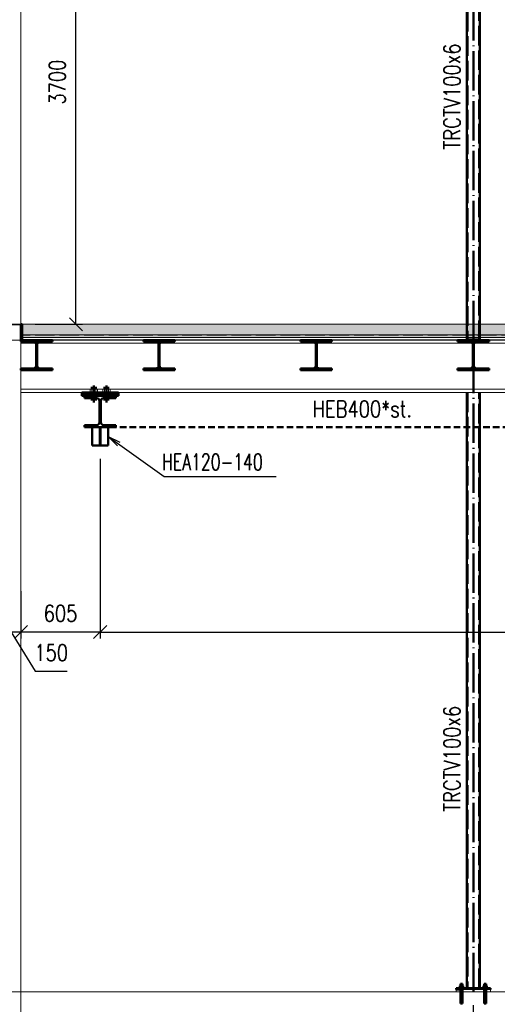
# Paper-space layout 'Layout1' of a CAD drawing. Extents: x -2 to 1380, y -36 to 422.
# Tile 5 of 58: x 138 to 211, y 75 to 226. Entities that reach past the tile are written whole.
import ezdxf

# ---------------------------------------------------------------- set-up
doc = ezdxf.new("R2010")
doc.units = 0
for name, pattern in [('ACAD_ISO02W100', [15, 12, -3]), ('ACAD_ISO04W100', [30.5, 24, -3, 0.5, -3]), ('HP_01_CAR_C', [6, 4, -2])]:
    doc.linetypes.add(name, pattern=pattern)
doc.layers.get('0').update_dxf_attribs({"linetype": 'CONTINUOUS'})
doc.layers.get('DEFPOINTS').update_dxf_attribs({"color": 132, "linetype": 'CONTINUOUS'})
for name, color, linetype, lineweight in [('SS_1.ET-HALA_TaO-PODLAHA', 9, 'CONTINUOUS', 13), ('SS_1.ET-HALA_TaO-PRISTAVBA-PODLAH.NOSNIKY', 9, 'CONTINUOUS', 13), ('SS_1.ET-HALA_TaO-SLOUP', 9, 'CONTINUOUS', 13), ('SS_2.ET-HALA_TaO-LAVKA_+5.100m-PLECH', 90, 'CONTINUOUS', 13), ('SS_2.ET-HALA_TaO-PODLITI', 9, 'CONTINUOUS', 13), ('SS_2.ET-HALA_TaO-PRISTAVBA-JD', 40, 'CONTINUOUS', 50), ('SS_2.ET-HALA_TaO-PRISTAVBA-PODLAH.NOSNIKY', 172, 'CONTINUOUS', 50), ('SS_2.ET-HALA_TaO-PRISTAVBA-PODLAHA', 9, 'CONTINUOUS', 5), ('SS_2.ET-HALA_TaO-PRISTAVBA-PODLAHA_LEM', 140, 'CONTINUOUS', 50), ('SS_2.ET-HALA_TaO-PRISTAVBA-TRAPEZ.PLECH', 153, 'CONTINUOUS', 18), ('SS_2.ET-HALA_TaO-PRISTAVBA-VNITRNI_KCE', 190, 'CONTINUOUS', 50), ('SS_KOTY', 3, 'CONTINUOUS', 25), ('SS_POPIS_PROFILU', 13, 'CONTINUOUS', 25), ('SS_SRAFY', 8, 'CONTINUOUS', 18), ('SS_STAV.OK-POPIS_PROFILU', 9, 'CONTINUOUS', 13)]:
    doc.layers.add(name, color=color, linetype=linetype, lineweight=lineweight)
doc.styles.add('ROMANS', font='romans.shx', dxfattribs={"width": 0.8})
doc.styles.add('romans.shx', font='romans.shx', dxfattribs={"height": 5})
doc.dimstyles.new('A-1_(2.5)_50AS', dxfattribs={"dimtxt": 2.5, "dimasz": 2, "dimexe": 1, "dimexo": 2, "dimgap": 0, "dimtad": 0, "dimdec": 1, "dimlfac": 50, "dimrnd": 1, "dimtxsty": 'ROMANS', "dimblk1": 'OBLIQUE', "dimblk2": 'OBLIQUE', "dimsah": 1, "dimcen": 2, "dimclrd": 256, "dimclre": 256, "dimclrt": 256, "dimadec": 1, "dimazin": 2, "dimtfac": 0.714286, "dimtdec": 1, "dimtmove": 0, "dimatfit": 3, "dimldrblk": 'OPEN', "dimfxl": 1, "dimtvp": 1.142857, "dimtfill": 1, "dimtolj": 1, "dimlwd": -1, "dimlwe": -1, "dimarcsym": 0})
pattern_1 = [(45, (58.5337, 77.1346), (-0.8980256, 0.8980256), []), (45, (59.4318, 77.1346), (-0.8980256, 0.8980256), [1.5875, -0.3175, 0, -0.3175])]
pattern_2 = [(45, (58.533744, 77.13464), (-0.04490128, 0.04490128), [])]

# ---------------------------------------------------------------- blocks, each defined once
blk = doc.blocks.new('_Oblique')
at = {"color": 0, "linetype": 'ByBlock', "lineweight": -2}
blk.add_line((-0.5, -0.5), (0.5, 0.5), dxfattribs=at)
blk = doc.blocks.new('*D12')
at = {"layer": 'DEFPOINTS', "color": 0, "transparency": 16777216}
for p in [(207.63, 77.13, -219365.2), (135.53, 57.13, -219367.2), (135.53, 36.36)]:
    blk.add_point(p, dxfattribs=at)
at = {"layer": 'SS_KOTY', "transparency": 16777216}
for p, q in [((207.63, 75.13), (207.63, 35.36)), ((135.53, 55.13), (135.53, 35.36)), ((207.63, 36.36), (135.53, 36.36))]:
    blk.add_line(p, q, dxfattribs=at)
at = {"layer": 'SS_KOTY', "transparency": 16777216, "xscale": 2, "yscale": 2, "zscale": 2, "rotation": 180}
blk.add_blockref('_Oblique', (135.53, 36.36), dxfattribs=at)
at = {"layer": 'SS_KOTY', "transparency": 16777216, "xscale": 2, "yscale": 2, "zscale": 2}
blk.add_blockref('_Oblique', (207.63, 36.36), dxfattribs=at)
at = {"layer": 'SS_KOTY', "transparency": 16777216, "insert": (171.58, 39.22), "char_height": 2.5, "attachment_point": 5, "style": 'ROMANS', "bg_fill": 3, "box_fill_scale": 1.1, "bg_fill_color": 256, "bg_fill_true_color": 13158600, "bg_fill_transparency": 0}
blk.add_mtext('\\A1;3605', dxfattribs=at)
blk = doc.blocks.new('_OPEN')
at = {"color": 0, "linetype": 'ByBlock'}
for p, q in [((-1, 0.167), (0, 0)), ((0, 0), (-1, -0.167)), ((0, 0), (-1, 0))]:
    blk.add_line(p, q, dxfattribs=at)
blk = doc.blocks.new('*D13')
at = {"layer": 'DEFPOINTS', "color": 0, "transparency": 16777216}
for p in [(127.53, 77.13), (279.63, 57.13, -219367.2), (127.53, 24.36)]:
    blk.add_point(p, dxfattribs=at)
at = {"layer": 'SS_KOTY', "transparency": 16777216}
for p, q in [((127.53, 75.13), (127.53, 23.36)), ((279.63, 55.13), (279.63, 23.36)), ((279.63, 24.36), (127.53, 24.36))]:
    blk.add_line(p, q, dxfattribs=at)
at = {"layer": 'SS_KOTY', "transparency": 16777216, "xscale": 2, "yscale": 2, "zscale": 2, "rotation": 180}
blk.add_blockref('_Oblique', (127.53, 24.36), dxfattribs=at)
at = {"layer": 'SS_KOTY', "transparency": 16777216, "xscale": 2, "yscale": 2, "zscale": 2}
blk.add_blockref('_Oblique', (279.63, 24.36), dxfattribs=at)
at = {"layer": 'SS_KOTY', "transparency": 16777216, "insert": (203.58, 27.22), "char_height": 2.5, "attachment_point": 5, "style": 'ROMANS', "bg_fill": 3, "box_fill_scale": 1.1, "bg_fill_color": 256, "bg_fill_true_color": 13158600, "bg_fill_transparency": 0}
blk.add_mtext('\\A1;7605', dxfattribs=at)
blk = doc.blocks.new('*D14')
at = {"layer": 'DEFPOINTS', "color": 0, "transparency": 16777216}
for p in [(207.63, 77.13, -219365.2), (279.63, 57.13, -219367.2), (279.63, 36.36)]:
    blk.add_point(p, dxfattribs=at)
at = {"layer": 'SS_KOTY', "transparency": 16777216}
for p, q in [((207.63, 75.13), (207.63, 35.36)), ((279.63, 55.13), (279.63, 35.36)), ((207.63, 36.36), (279.63, 36.36))]:
    blk.add_line(p, q, dxfattribs=at)
at = {"layer": 'SS_KOTY', "transparency": 16777216, "xscale": 2, "yscale": 2, "zscale": 2, "rotation": 180}
blk.add_blockref('_Oblique', (207.63, 36.36), dxfattribs=at)
at = {"layer": 'SS_KOTY', "transparency": 16777216, "xscale": 2, "yscale": 2, "zscale": 2}
blk.add_blockref('_Oblique', (279.63, 36.36), dxfattribs=at)
at = {"layer": 'SS_KOTY', "transparency": 16777216, "insert": (243.63, 39.22), "char_height": 2.5, "attachment_point": 5, "style": 'ROMANS', "bg_fill": 3, "box_fill_scale": 1.1, "bg_fill_color": 256, "bg_fill_true_color": 13158600, "bg_fill_transparency": 0}
blk.add_mtext('\\A1;3600', dxfattribs=at)
blk = doc.blocks.new('*D30')
at = {"layer": 'DEFPOINTS', "color": 0, "transparency": 16777216}
for p in [(150.63, 160.59, -219366), (264.63, 160.59, -219366), (264.63, 132.12)]:
    blk.add_point(p, dxfattribs=at)
at = {"layer": 'SS_KOTY', "transparency": 16777216}
for p, q in [((150.63, 158.59), (150.63, 131.12)), ((264.63, 158.59), (264.63, 131.12)), ((150.63, 132.12), (264.63, 132.12))]:
    blk.add_line(p, q, dxfattribs=at)
at = {"layer": 'SS_KOTY', "transparency": 16777216, "xscale": 2, "yscale": 2, "zscale": 2, "rotation": 180}
blk.add_blockref('_Oblique', (150.63, 132.12), dxfattribs=at)
at = {"layer": 'SS_KOTY', "transparency": 16777216, "xscale": 2, "yscale": 2, "zscale": 2}
blk.add_blockref('_Oblique', (264.63, 132.12), dxfattribs=at)
at = {"layer": 'SS_KOTY', "transparency": 16777216, "insert": (216.94, 134.97), "char_height": 2.5, "attachment_point": 5, "style": 'ROMANS', "bg_fill": 3, "box_fill_scale": 1.1, "bg_fill_color": 256, "bg_fill_true_color": 13158600, "bg_fill_transparency": 0}
blk.add_mtext('\\A1;5700', dxfattribs=at)
blk = doc.blocks.new('*D33')
at = {"layer": 'DEFPOINTS', "color": 0, "transparency": 16777216}
for p in [(150.63, 160.59, -219366), (138.53, 140.34, -219364.2), (138.53, 132.12)]:
    blk.add_point(p, dxfattribs=at)
at = {"layer": 'SS_KOTY', "transparency": 16777216}
for p, q in [((150.63, 158.59), (150.63, 131.12)), ((138.53, 138.34), (138.53, 131.12)), ((150.63, 132.12), (138.53, 132.12))]:
    blk.add_line(p, q, dxfattribs=at)
at = {"layer": 'SS_KOTY', "transparency": 16777216, "xscale": 2, "yscale": 2, "zscale": 2, "rotation": 180}
blk.add_blockref('_Oblique', (138.53, 132.12), dxfattribs=at)
at = {"layer": 'SS_KOTY', "transparency": 16777216, "xscale": 2, "yscale": 2, "zscale": 2}
blk.add_blockref('_Oblique', (150.63, 132.12), dxfattribs=at)
at = {"layer": 'SS_KOTY', "transparency": 16777216, "insert": (144.58, 134.97), "char_height": 2.5, "attachment_point": 5, "style": 'ROMANS', "bg_fill": 3, "box_fill_scale": 1.1, "bg_fill_color": 256, "bg_fill_true_color": 13158600, "bg_fill_transparency": 0}
blk.add_mtext('\\A1;605', dxfattribs=at)
blk = doc.blocks.new('*D34')
at = {"layer": 'DEFPOINTS', "color": 0, "transparency": 16777216}
for p in [(135.53, 143.03, -219367.2), (138.53, 140.34, -219364.2), (135.53, 132.12)]:
    blk.add_point(p, dxfattribs=at)
at = {"layer": 'SS_KOTY', "transparency": 16777216}
for p, q in [((135.53, 141.03), (135.53, 131.12)), ((138.53, 138.34), (138.53, 131.12)), ((138.53, 132.12), (135.53, 132.12)), ((137.03, 132.12), (140.72, 126.12)), ((140.72, 126.12), (145.57, 126.12))]:
    blk.add_line(p, q, dxfattribs=at)
at = {"layer": 'SS_KOTY', "transparency": 16777216, "xscale": 2, "yscale": 2, "zscale": 2, "rotation": 180}
blk.add_blockref('_Oblique', (135.53, 132.12), dxfattribs=at)
at = {"layer": 'SS_KOTY', "transparency": 16777216, "xscale": 2, "yscale": 2, "zscale": 2}
blk.add_blockref('_Oblique', (138.53, 132.12), dxfattribs=at)
at = {"layer": 'SS_KOTY', "transparency": 16777216, "insert": (143.15, 128.97), "char_height": 2.5, "attachment_point": 5, "style": 'ROMANS', "bg_fill": 3, "box_fill_scale": 1.1, "bg_fill_color": 256, "bg_fill_true_color": 13158600, "bg_fill_transparency": 0}
blk.add_mtext('\\A1;150', dxfattribs=at)
blk = doc.blocks.new('*D47')
at = {"layer": 'DEFPOINTS', "color": 0, "transparency": 16777216}
for p in [(138.53, 253.13, -219364.2), (146.94, 253.13), (138.73, 179.13, -219343.2)]:
    blk.add_point(p, dxfattribs=at)
at = {"layer": 'SS_KOTY', "transparency": 16777216}
for p, q in [((140.53, 253.13), (147.94, 253.13)), ((146.94, 179.13), (146.94, 253.13)), ((140.73, 179.13), (147.94, 179.13))]:
    blk.add_line(p, q, dxfattribs=at)
at = {"layer": 'SS_KOTY', "transparency": 16777216, "xscale": 2, "yscale": 2, "zscale": 2}
for p, rotation in [((146.94, 253.13), 90), ((146.94, 179.13), 270)]:
    blk.add_blockref('_Oblique', p, dxfattribs=dict(at, rotation=rotation))
at = {"layer": 'SS_KOTY', "transparency": 16777216, "insert": (144.08, 216.13), "char_height": 2.5, "attachment_point": 5, "rotation": 90, "style": 'ROMANS', "bg_fill": 3, "box_fill_scale": 1.1, "bg_fill_color": 256, "bg_fill_true_color": 13158600, "bg_fill_transparency": 0}
blk.add_mtext('\\A1;3700', dxfattribs=at)

psp = doc.layouts.get("Layout1")

# ---------------------------------------------------------------- hatches: boundary and pattern name
at = {"layer": 'SS_SRAFY'}
h = psp.add_hatch(dxfattribs=at)
h.set_pattern_fill('ANSI31', color=5, scale=0.02, style=0)
h.set_pattern_definition(pattern_2)
h.paths.add_polyline_path([(141.4287, 176.4946), (143.3337, 176.4946), (143.3337, 176.7346), (138.5337, 176.7346), (138.5337, 176.4946), (140.4387, 176.4946, -0.41421356), (140.8587, 176.0746), (140.8587, 172.7946, -0.41421356), (140.4387, 172.3746), (138.5337, 172.3746), (138.5337, 172.1346), (143.3337, 172.1346), (143.3337, 172.3746), (141.4287, 172.3746, -0.41421356), (141.0087, 172.7946), (141.0087, 176.0746, -0.41421356)], flags=0)
h = psp.add_hatch(dxfattribs=at)
h.set_pattern_fill('ANSI31', color=5, scale=0.02, style=0)
h.set_pattern_definition(pattern_2)
h.paths.add_polyline_path([(160.1287, 176.4946), (162.0337, 176.4946), (162.0337, 176.7346), (157.2337, 176.7346), (157.2337, 176.4946), (159.1387, 176.4946, -0.41421356), (159.5587, 176.0746), (159.5587, 172.7946, -0.41421356), (159.1387, 172.3746), (157.2337, 172.3746), (157.2337, 172.1346), (162.0337, 172.1346), (162.0337, 172.3746), (160.1287, 172.3746, -0.41421356), (159.7087, 172.7946), (159.7087, 176.0746, -0.41421356)], flags=0)
h = psp.add_hatch(dxfattribs=at)
h.set_pattern_fill('ANSI31', color=5, scale=0.02, style=0)
h.set_pattern_definition(pattern_2)
h.paths.add_polyline_path([(184.1287, 176.4946), (186.0337, 176.4946), (186.0337, 176.7346), (181.2337, 176.7346), (181.2337, 176.4946), (183.1387, 176.4946, -0.41421356), (183.5587, 176.0746), (183.5587, 172.7946, -0.41421356), (183.1387, 172.3746), (181.2337, 172.3746), (181.2337, 172.1346), (186.0337, 172.1346), (186.0337, 172.3746), (184.1287, 172.3746, -0.41421356), (183.7087, 172.7946), (183.7087, 176.0746, -0.41421356)], flags=0)
h = psp.add_hatch(dxfattribs=at)
h.set_pattern_fill('ANSI31', color=5, scale=0.02, style=0)
h.set_pattern_definition(pattern_2)
h.paths.add_polyline_path([(208.1287, 176.4946), (210.0337, 176.4946), (210.0337, 176.7346), (205.2337, 176.7346), (205.2337, 176.4946), (207.1387, 176.4946, -0.41421356), (207.5587, 176.0746), (207.5587, 172.7946, -0.41421356), (207.1387, 172.3746), (205.2337, 172.3746), (205.2337, 172.1346), (210.0337, 172.1346), (210.0337, 172.3746), (208.1287, 172.3746, -0.41421356), (207.7087, 172.7946), (207.7087, 176.0746, -0.41421356)], flags=0)

# ---------------------------------------------------------------- linework, layer by layer
at = {"layer": 'SS_1.ET-HALA_TaO-PRISTAVBA-PODLAH.NOSNIKY', "color": 9, "linetype": 'ACAD_ISO04W100', "ltscale": 0.25}
psp.add_line((135.5337, 176.7346), (279.6337, 176.7346), dxfattribs=at)
at = {"layer": 'SS_1.ET-HALA_TaO-PRISTAVBA-PODLAH.NOSNIKY', "color": 5, "linetype": 'Continuous', "ltscale": 0.25}
for p, q in [((138.5338, 176.2546), (140.7842, 176.2546)), ((141.0833, 176.2546), (159.4842, 176.2546)), ((159.7833, 176.2546), (183.4842, 176.2546)), ((183.7833, 176.2546), (207.4842, 176.2546)), ((207.7833, 176.2546), (231.4842, 176.2546)), ((276.6337, 169.2146), (138.5338, 169.2146)), ((276.6337, 168.7346), (138.5338, 168.7346))]:
    psp.add_line(p, q, dxfattribs=at)
at = {"layer": 'SS_1.ET-HALA_TaO-PRISTAVBA-PODLAH.NOSNIKY', "color": 9, "linetype": 'ACAD_ISO02W100', "ltscale": 0.25}
for p, q in [((140.7842, 176.2546), (141.0833, 176.2546)), ((159.4842, 176.2546), (159.7833, 176.2546)), ((183.4842, 176.2546), (183.7833, 176.2546)), ((207.4842, 176.2546), (207.7833, 176.2546))]:
    psp.add_line(p, q, dxfattribs=at)
at = {"layer": 'SS_1.ET-HALA_TaO-PRISTAVBA-PODLAH.NOSNIKY', "color": 3, "linetype": 'ACAD_ISO02W100', "ltscale": 0.25}
for p, q in [((149.1137, 169.2146), (149.1137, 168.7346)), ((149.3737, 168.7346), (149.3737, 169.2146)), ((149.9737, 169.2146), (149.9737, 168.7346)), ((150.2338, 168.7346), (150.2338, 169.2146)), ((151.0337, 169.2146), (151.0337, 168.7346)), ((151.2937, 168.7346), (151.2937, 169.2146)), ((151.8937, 169.2146), (151.8937, 168.7346)), ((152.1538, 168.7346), (152.1538, 169.2146))]:
    psp.add_line(p, q, dxfattribs=at)
at = {"layer": 'SS_1.ET-HALA_TaO-SLOUP', "color": 5, "linetype": 'Continuous', "ltscale": 0.25}
psp.add_line((138.5337, 172.3746), (138.5337, 176.4946), dxfattribs=at)
at = {"layer": 'SS_2.ET-HALA_TaO-PRISTAVBA-JD', "color": 1, "linetype": 'Continuous', "ltscale": 0.25}
for p, q in [((147.8337, 168.7346), (147.8337, 168.6946)), ((149.6737, 168.6946), (147.8337, 168.6946)), ((147.8337, 168.6946), (147.8337, 168.5946)), ((149.6737, 168.5946), (147.8337, 168.5946)), ((147.8337, 168.5946), (147.8337, 168.3946)), ((151.5937, 168.6946), (149.6737, 168.6946)), ((151.5937, 168.5946), (149.6737, 168.5946)), ((153.4337, 168.6946), (151.5937, 168.6946)), ((153.4337, 168.5946), (151.5937, 168.5946)), ((153.4337, 168.6946), (153.4337, 168.7346)), ((153.4337, 168.5946), (153.4337, 168.6946)), ((153.4337, 168.3946), (153.4337, 168.5946)), ((149.6737, 168.3946), (147.8337, 168.3946)), ((147.8337, 168.3946), (147.8337, 168.1946)), ((153.4337, 168.1946), (147.8337, 168.1946)), ((148.2337, 168.1946), (148.2337, 167.8546)), ((150.1137, 167.8546), (148.2337, 167.8546)), ((151.5937, 168.3946), (149.6737, 168.3946)), ((150.5337, 167.4346), (150.5337, 164.1546)), ((150.7337, 164.1546), (150.7337, 167.4346)), ((153.0337, 167.8546), (151.1537, 167.8546)), ((153.4337, 168.3946), (151.5937, 168.3946)), ((153.0337, 167.8546), (153.0337, 168.1946)), ((153.4337, 168.1946), (153.4337, 168.3946)), ((150.1137, 163.7346), (148.2337, 163.7346)), ((148.2337, 163.7346), (148.2337, 163.3946)), ((148.2337, 163.3946), (153.0337, 163.3946)), ((153.0337, 163.7346), (151.1537, 163.7346)), ((153.0337, 163.3946), (153.0337, 163.7346))]:
    psp.add_line(p, q, dxfattribs=at)
at = {"layer": 'SS_2.ET-HALA_TaO-PRISTAVBA-JD', "color": 7, "linetype": 'ACAD_ISO04W100', "ltscale": 0.25}
for p, q in [((150.1137, 169.4146), (149.2337, 169.4146)), ((150.1137, 169.4146), (149.2337, 169.4146)), ((149.6737, 169.7946), (149.6737, 167.1946)), ((149.6737, 169.7946), (149.6737, 167.1946)), ((152.0337, 169.4146), (151.1537, 169.4146)), ((152.0337, 169.4146), (151.1537, 169.4146)), ((151.5937, 169.7946), (151.5937, 167.1946)), ((151.5937, 169.7946), (151.5937, 167.1946)), ((150.1137, 167.6546), (149.2337, 167.6546)), ((150.1137, 167.6546), (149.2337, 167.6546)), ((152.0337, 167.6546), (151.1537, 167.6546)), ((152.0337, 167.6546), (151.1537, 167.6546))]:
    psp.add_line(p, q, dxfattribs=at)
at = {"layer": 'SS_2.ET-HALA_TaO-PRISTAVBA-JD', "color": 3, "linetype": 'ACAD_ISO02W100', "ltscale": 0.25}
for p, q in [((149.4137, 168.7346), (149.4137, 168.6946)), ((149.4137, 168.6946), (149.4137, 168.5946)), ((149.4137, 168.5946), (149.4137, 168.3946)), ((149.9338, 168.6946), (149.9338, 168.7346)), ((149.9338, 168.5946), (149.9338, 168.6946)), ((149.9338, 168.3946), (149.9338, 168.5946)), ((151.3337, 168.7346), (151.3337, 168.6946)), ((151.3337, 168.6946), (151.3337, 168.5946)), ((151.3337, 168.5946), (151.3337, 168.3946)), ((151.8538, 168.6946), (151.8538, 168.7346)), ((151.8538, 168.5946), (151.8538, 168.6946)), ((151.8538, 168.3946), (151.8538, 168.5946)), ((149.4137, 168.3946), (149.4137, 168.1946)), ((149.4137, 168.1946), (149.4137, 167.8546)), ((149.9338, 168.1946), (149.9338, 168.3946)), ((149.9338, 167.8546), (149.9338, 168.1946)), ((151.3337, 168.3946), (151.3337, 168.1946)), ((151.3337, 168.1946), (151.3337, 167.8546)), ((151.8538, 168.1946), (151.8538, 168.3946)), ((151.8538, 167.8546), (151.8538, 168.1946))]:
    psp.add_line(p, q, dxfattribs=at)
at = {"layer": 'SS_2.ET-HALA_TaO-PRISTAVBA-JD', "color": 9, "linetype": 'HP_01_CAR_C', "ltscale": 0.25}
psp.add_line((150.6337, 163.3946, -219364.6), (264.6337, 163.3946, -219364.6), dxfattribs=at)
at = {"layer": 'SS_2.ET-HALA_TaO-PRISTAVBA-JD', "color": 1, "linetype": 'Continuous', "ltscale": 0.25, "extrusion": (-1.14811e-12, -2.77173e-12, -1)}
psp.add_arc((-150.1137, 167.4346), 0.42, 90, 180, dxfattribs=at)
at = {"layer": 'SS_2.ET-HALA_TaO-PRISTAVBA-JD', "color": 1, "linetype": 'Continuous', "ltscale": 0.25, "extrusion": (2.77179e-12, -1.14805e-12, -1)}
psp.add_arc((-151.1537, 167.4346), 0.42, 0, 90, dxfattribs=at)
at = {"layer": 'SS_2.ET-HALA_TaO-PRISTAVBA-JD', "color": 1, "linetype": 'Continuous', "ltscale": 0.25, "extrusion": (-3.7494e-33, 6.12323e-17, -1)}
for centre, start, end in [((-150.1137, 164.1546), 180, 270), ((-151.1537, 164.1546), 270, 0)]:
    psp.add_arc(centre, 0.42, start, end, dxfattribs=at)
at = {"layer": 'SS_2.ET-HALA_TaO-PRISTAVBA-PODLAH.NOSNIKY', "color": 1, "linetype": 'Continuous', "ltscale": 0.25}
for p, q in [((138.5337, 176.7346), (143.3337, 176.7346)), ((138.5337, 176.4946), (138.5337, 176.7346)), ((138.5337, 176.4946), (140.4387, 176.4946)), ((140.8587, 176.0746), (140.8587, 172.7946)), ((141.0087, 172.7946), (141.0087, 176.0746)), ((141.4287, 176.4946), (143.3337, 176.4946)), ((143.3337, 176.4946), (143.3337, 176.7346)), ((157.2337, 176.7346), (162.0337, 176.7346)), ((157.2337, 176.7346), (157.2337, 176.4946)), ((157.2337, 176.4946), (159.1387, 176.4946)), ((159.5587, 176.0746), (159.5587, 172.7946)), ((159.7087, 172.7946), (159.7087, 176.0746)), ((160.1287, 176.4946), (162.0337, 176.4946)), ((162.0337, 176.4946), (162.0337, 176.7346)), ((181.2337, 176.7346), (186.0337, 176.7346)), ((181.2337, 176.7346), (181.2337, 176.4946)), ((181.2337, 176.4946), (183.1387, 176.4946)), ((183.5587, 176.0746), (183.5587, 172.7946)), ((183.7087, 172.7946), (183.7087, 176.0746)), ((184.1287, 176.4946), (186.0337, 176.4946)), ((186.0337, 176.4946), (186.0337, 176.7346)), ((205.2337, 176.7346), (210.0337, 176.7346)), ((205.2337, 176.7346), (205.2337, 176.4946)), ((205.2337, 176.4946), (207.1387, 176.4946)), ((207.5587, 176.0746), (207.5587, 172.7946)), ((207.7087, 172.7946), (207.7087, 176.0746)), ((208.1287, 176.4946), (210.0337, 176.4946)), ((210.0337, 176.4946), (210.0337, 176.7346)), ((140.4387, 172.3746), (138.5337, 172.3746)), ((138.5337, 172.1346), (138.5337, 172.3746)), ((143.3337, 172.1346), (138.5337, 172.1346)), ((143.3337, 172.3746), (141.4287, 172.3746)), ((143.3337, 172.1346), (143.3337, 172.3746)), ((159.1387, 172.3746), (157.2337, 172.3746)), ((157.2337, 172.3746), (157.2337, 172.1346)), ((162.0337, 172.1346), (157.2337, 172.1346)), ((162.0337, 172.3746), (160.1287, 172.3746)), ((162.0337, 172.1346), (162.0337, 172.3746)), ((183.1387, 172.3746), (181.2337, 172.3746)), ((181.2337, 172.3746), (181.2337, 172.1346)), ((186.0337, 172.1346), (181.2337, 172.1346)), ((186.0337, 172.3746), (184.1287, 172.3746)), ((186.0337, 172.1346), (186.0337, 172.3746)), ((207.1387, 172.3746), (205.2337, 172.3746)), ((205.2337, 172.3746), (205.2337, 172.1346)), ((210.0337, 172.1346), (205.2337, 172.1346)), ((210.0337, 172.3746), (208.1287, 172.3746)), ((210.0337, 172.1346), (210.0337, 172.3746))]:
    psp.add_line(p, q, dxfattribs=at)
at = {"layer": 'SS_2.ET-HALA_TaO-PRISTAVBA-PODLAH.NOSNIKY', "color": 3, "linetype": 'ACAD_ISO02W100', "ltscale": 0.25}
for p, q in [((141.0087, 175.9146), (140.8587, 175.9146)), ((140.8587, 175.7146), (141.0087, 175.7146)), ((159.7087, 175.9146), (159.5587, 175.9146)), ((159.5587, 175.7146), (159.7087, 175.7146)), ((183.7087, 175.9146), (183.5587, 175.9146)), ((183.5587, 175.7146), (183.7087, 175.7146)), ((207.7087, 175.9146), (207.5587, 175.9146)), ((207.5587, 175.7146), (207.7087, 175.7146))]:
    psp.add_line(p, q, dxfattribs=at)
at = {"layer": 'SS_2.ET-HALA_TaO-PRISTAVBA-PODLAH.NOSNIKY', "color": 1, "linetype": 'Continuous', "ltscale": 0.25, "extrusion": (-3.7494e-33, 6.12323e-17, -1)}
for centre, start, end in [((-140.4387, 176.0746), 90, 180), ((-141.4287, 176.0746), 0, 90), ((-183.1387, 176.0746), 90, 180), ((-184.1287, 176.0746), 0, 90), ((-207.1387, 176.0746), 90, 180), ((-208.1287, 176.0746), 0, 90), ((-140.4387, 172.7946), 180, 270), ((-141.4287, 172.7946), 270, 360), ((-159.1387, 172.7946), 180, 270), ((-160.1287, 172.7946), 270, 360), ((-183.1387, 172.7946), 180, 270), ((-184.1287, 172.7946), 270, 360), ((-207.1387, 172.7946), 180, 270), ((-208.1287, 172.7946), 270, 360)]:
    psp.add_arc(centre, 0.42, start, end, dxfattribs=at)
at = {"layer": 'SS_2.ET-HALA_TaO-PRISTAVBA-PODLAH.NOSNIKY', "color": 1, "linetype": 'Continuous', "ltscale": 0.25, "extrusion": (5.74057e-13, 1.38596e-12, -1)}
psp.add_arc((-159.1387, 176.0746), 0.42, 90, 180, dxfattribs=at)
at = {"layer": 'SS_2.ET-HALA_TaO-PRISTAVBA-PODLAH.NOSNIKY', "color": 1, "linetype": 'Continuous', "ltscale": 0.25, "extrusion": (-1.3859e-12, 5.74118e-13, -1)}
psp.add_arc((-160.1287, 176.0746), 0.42, 0, 90, dxfattribs=at)
at = {"layer": 'SS_2.ET-HALA_TaO-PRISTAVBA-PODLAHA', "color": 9, "linetype": 'ACAD_ISO02W100', "ltscale": 0.25}
for p, q in [((206.6137, 179.1346), (206.6137, 177.5146)), ((208.6538, 177.5146), (208.6538, 179.1346)), ((206.6137, 177.5146), (206.6137, 176.9063)), ((208.6538, 176.9063), (208.6538, 177.5146)), ((282.4337, 176.7804), (138.7338, 176.7804)), ((282.4337, 176.7561), (138.7338, 176.7561)), ((206.6137, 176.9063), (208.6538, 176.9063)), ((206.6137, 176.9063), (206.6137, 176.7804)), ((206.6137, 176.7804), (206.6137, 176.7735)), ((206.6137, 176.7735), (206.6137, 176.7561)), ((208.6538, 176.7804), (208.6538, 176.9063)), ((208.6538, 176.7735), (208.6538, 176.7804)), ((208.6538, 176.7561), (208.6538, 176.7735))]:
    psp.add_line(p, q, dxfattribs=at)
at = {"layer": 'SS_2.ET-HALA_TaO-PRISTAVBA-PODLAHA', "color": 9, "linetype": 'Continuous', "ltscale": 0.25}
psp.add_line((138.7338, 177.1424), (282.4337, 177.1424), dxfattribs=at)
at = {"layer": 'SS_2.ET-HALA_TaO-PRISTAVBA-TRAPEZ.PLECH', "color": 5, "linetype": 'Continuous', "ltscale": 0.25}
for p, q in [((138.7338, 177.107), (282.4337, 177.107)), ((282.4337, 176.7675), (138.7338, 176.7675)), ((143.3337, 176.7346), (157.2337, 176.7346)), ((162.0337, 176.7346), (181.2337, 176.7346)), ((186.0337, 176.7346), (205.2337, 176.7346)), ((210.0337, 176.7346), (229.2337, 176.7346))]:
    psp.add_line(p, q, dxfattribs=at)
at = {"layer": 'SS_2.ET-HALA_TaO-PRISTAVBA-VNITRNI_KCE', "color": 1, "linetype": 'Continuous', "ltscale": 0.25}
for p, q in [((206.6337, 253.1346), (206.6337, 179.1346)), ((208.6337, 179.1346), (208.6337, 253.1346)), ((205.6859, 78.3946), (205.6737, 78.3946)), ((205.6737, 78.3946), (205.6737, 78.0546)), ((205.7206, 78.3946), (205.6859, 78.3946)), ((205.7725, 78.3946), (205.7206, 78.3946)), ((205.8337, 78.3946), (205.7725, 78.3946)), ((205.895, 78.3946), (205.8337, 78.3946)), ((205.9469, 78.3946), (205.895, 78.3946)), ((205.9816, 78.3946), (205.9469, 78.3946)), ((205.9937, 78.3946), (205.9816, 78.3946)), ((205.9937, 78.0546), (205.9937, 78.3946)), ((209.2859, 78.3946), (209.2737, 78.3946)), ((209.2737, 78.3946), (209.2737, 78.0546)), ((209.3206, 78.3946), (209.2859, 78.3946)), ((209.3725, 78.3946), (209.3206, 78.3946)), ((209.4337, 78.3946), (209.3725, 78.3946)), ((209.495, 78.3946), (209.4337, 78.3946)), ((209.5469, 78.3946), (209.495, 78.3946)), ((209.5816, 78.3946), (209.5469, 78.3946)), ((209.5937, 78.3946), (209.5816, 78.3946)), ((209.5937, 78.0546), (209.5937, 78.3946)), ((205.8337, 78.0546), (205.5939, 78.0546)), ((206.0736, 78.0546), (205.8337, 78.0546)), ((209.4337, 78.0546), (209.1939, 78.0546)), ((209.6736, 78.0546), (209.4337, 78.0546))]:
    psp.add_line(p, q, dxfattribs=at)
at = {"layer": 'SS_2.ET-HALA_TaO-PRISTAVBA-VNITRNI_KCE', "color": 3, "linetype": 'ACAD_ISO02W100', "ltscale": 0.25}
for p, q in [((206.7537, 253.1346), (206.7537, 176.7346)), ((208.5137, 176.7346), (208.5137, 253.1346)), ((206.6337, 179.1346), (206.6337, 176.7346)), ((208.6337, 176.7346), (208.6337, 179.1346))]:
    psp.add_line(p, q, dxfattribs=at)
at = {"layer": 'SS_2.ET-HALA_TaO-PRISTAVBA-VNITRNI_KCE', "color": 7, "linetype": 'ACAD_ISO04W100', "ltscale": 0.25}
for p, q in [((207.6337, 176.7346), (207.6337, 254.1346)), ((205.5337, 77.9346), (206.1337, 77.9346)), ((209.1337, 77.9346), (209.7337, 77.9346))]:
    psp.add_line(p, q, dxfattribs=at)

# ---------------------------------------------------------------- texts
at = {"layer": 'SS_POPIS_PROFILU', "color": 13, "style": 'romans.shx', "width": 0.8}
for p in [(205.6127, 205.819), (205.6127, 104.6518)]:
    psp.add_text('TRCTV100x6', height=2.5, rotation=90, dxfattribs=at).set_placement(p)
at = {"layer": 'SS_STAV.OK-POPIS_PROFILU', "color": 9, "style": 'romans.shx', "width": 0.8}
psp.add_text('HEB400*st.', height=2.5, dxfattribs=at).set_placement((183.1018, 164.9535))

# ---------------------------------------------------------------- dimensions: what is measured, and where the dimension line sits
at = {"layer": 'SS_KOTY'}
dim = psp.add_linear_dim(base=(146.9413, 253.1346), p1=(138.7337, 179.1346, -219343.2), p2=(138.5338, 253.1346, -219364.2), angle=90, dimstyle='A-1_(2.5)_50AS', dxfattribs=at)
dim.commit()
dim.dimension.update_dxf_attribs({"geometry": '*D47', "text_midpoint": (144.0842, 216.1346)})
dim = psp.add_linear_dim(base=(264.6337, 132.117), p1=(150.6337, 160.5946, -219366), p2=(264.6337, 160.5946, -219366), dimstyle='A-1_(2.5)_50AS', dxfattribs=at)
dim.commit()
dim.dimension.update_dxf_attribs({"geometry": '*D30', "text_midpoint": (216.9384, 132.117), "dimtype": 160})
dim = psp.add_linear_dim(base=(135.5337, 36.3639), p1=(207.6337, 77.1346, -219365.2), p2=(135.5337, 57.1346, -219367.2), dimstyle='A-1_(2.5)_50AS', dxfattribs=at)
dim.commit()
dim.dimension.update_dxf_attribs({"geometry": '*D12', "text_midpoint": (171.5837, 39.221)})

# ---------------------------------------------------------------- next in the draw order: hatches: boundary and pattern name
at = {"layer": 'SS_2.ET-HALA_TaO-PRISTAVBA-PODLAHA'}
h = psp.add_hatch(dxfattribs=at)
h.set_pattern_fill('ANSI35', color=252, scale=0.2, style=0)
h.set_pattern_definition(pattern_1)
h.paths.add_polyline_path([(282.4337, 179.1346), (138.7337, 179.1346), (138.7337, 177.5146), (282.4337, 177.5146)], flags=0)
h = psp.add_hatch(dxfattribs=at)
h.set_pattern_fill('ANSI35', color=252, scale=0.2, style=0)
h.set_pattern_definition(pattern_1)
h.paths.add_polyline_path([(282.4337, 177.1424), (282.4337, 177.5146), (138.7337, 177.5146), (138.7337, 177.1424)], flags=0)
at = {"layer": 'SS_SRAFY'}
h = psp.add_hatch(dxfattribs=at)
h.set_pattern_fill('ANSI31', color=5, scale=0.02, style=0)
h.set_pattern_definition(pattern_2)
h.paths.add_polyline_path([(138.5337, 176.7346), (138.7337, 176.7346), (138.7337, 179.1346), (138.5337, 179.1346)], flags=0)

# ---------------------------------------------------------------- next in the draw order: linework, layer by layer
at = {"layer": 'SS_1.ET-HALA_TaO-SLOUP', "color": 5, "linetype": 'Continuous', "ltscale": 0.25}
psp.add_line((138.5337, 179.1346), (138.5337, 356.8034), dxfattribs=at)
at = {"layer": 'SS_2.ET-HALA_TaO-LAVKA_+5.100m-PLECH', "color": 7, "linetype": 'Continuous', "ltscale": 0.25}
for p, q in [((138.5337, 179.1346), (96.5337, 179.1346)), ((138.5337, 179.0346), (96.5337, 179.0346))]:
    psp.add_line(p, q, dxfattribs=at)
at = {"layer": 'SS_2.ET-HALA_TaO-PRISTAVBA-PODLAHA', "color": 9, "linetype": 'Continuous', "ltscale": 0.25}
for p, q in [((282.4337, 179.1346), (138.7337, 179.1346)), ((282.4337, 177.5146), (138.7337, 177.5146))]:
    psp.add_line(p, q, dxfattribs=at)
at = {"layer": 'SS_2.ET-HALA_TaO-PRISTAVBA-PODLAHA', "color": 9, "linetype": 'ACAD_ISO02W100', "ltscale": 0.25}
psp.add_line((282.4337, 177.4818), (138.7337, 177.4818), dxfattribs=at)
at = {"layer": 'SS_2.ET-HALA_TaO-PRISTAVBA-PODLAHA_LEM', "color": 1, "linetype": 'Continuous', "ltscale": 0.25}
for p, q in [((138.7337, 179.1346), (138.5337, 179.1346)), ((138.5337, 176.7346), (138.5337, 179.1346)), ((138.7337, 179.1346), (138.7337, 176.7346))]:
    psp.add_line(p, q, dxfattribs=at)

# ---------------------------------------------------------------- next in the draw order: texts
at = {"layer": 'SS_POPIS_PROFILU', "color": 13, "style": 'romans.shx', "width": 0.7}
psp.add_text('HEA120-140', height=2.5, dxfattribs=at).set_placement((160.0974, 156.8575))

# ---------------------------------------------------------------- next in the draw order: dimensions: what is measured, and where the dimension line sits
at = {"layer": 'SS_KOTY'}
dim = psp.add_linear_dim(base=(138.5337, 132.117), p1=(150.6337, 160.5946, -219366), p2=(138.5337, 140.3448, -219364.2), dimstyle='A-1_(2.5)_50AS', override={"dimtmove": 1}, dxfattribs=at)
dim.commit()
dim.dimension.update_dxf_attribs({"geometry": '*D33', "text_midpoint": (144.5837, 134.9742)})
dim = psp.add_linear_dim(base=(127.5337, 24.3639), p1=(279.6337, 57.1346, -219367.2), p2=(127.5337, 77.1346), dimstyle='A-1_(2.5)_50AS', dxfattribs=at)
dim.commit()
dim.dimension.update_dxf_attribs({"geometry": '*D13', "text_midpoint": (203.5837, 27.221)})

# ---------------------------------------------------------------- next in the draw order: linework, layer by layer
at = {"layer": 'SS_1.ET-HALA_TaO-PODLAHA', "ltscale": 0.25}
for p, q in [((138.5337, 77.1346), (51.7126, 77.1346)), ((138.5337, 67.1346), (138.5337, 77.1346))]:
    psp.add_line(p, q, dxfattribs=at)
at = {"layer": 'SS_2.ET-HALA_TaO-PODLITI', "ltscale": 0.25}
psp.add_line((205.0337, 77.5346), (205.0337, 77.1346), dxfattribs=at)
at = {"layer": 'SS_2.ET-HALA_TaO-PRISTAVBA-JD', "color": 1, "linetype": 'Continuous', "ltscale": 0.25}
for p, q in [((149.4337, 163.3946), (149.4337, 160.5946)), ((151.8337, 160.5946), (151.8337, 163.3946)), ((149.4337, 160.5946), (151.8337, 160.5946))]:
    psp.add_line(p, q, dxfattribs=at)
at = {"layer": 'SS_2.ET-HALA_TaO-PRISTAVBA-JD', "color": 3, "linetype": 'ACAD_ISO02W100', "ltscale": 0.25}
for p, q in [((150.5837, 160.5946), (150.5837, 163.3946)), ((150.6837, 163.3946), (150.6837, 160.5946))]:
    psp.add_line(p, q, dxfattribs=at)
at = {"layer": 'SS_2.ET-HALA_TaO-PRISTAVBA-JD', "color": 7, "linetype": 'ACAD_ISO04W100', "ltscale": 0.25}
psp.add_line((150.6337, 160.5946), (150.6337, 163.3946), dxfattribs=at)
at = {"layer": 'SS_2.ET-HALA_TaO-PRISTAVBA-VNITRNI_KCE', "color": 7, "linetype": 'ACAD_ISO04W100', "ltscale": 0.25}
psp.add_line((205.8337, 78.3946), (205.8337, 75.3946), dxfattribs=at)
at = {"layer": 'SS_2.ET-HALA_TaO-PRISTAVBA-VNITRNI_KCE', "color": 1, "linetype": 'Continuous', "ltscale": 0.25}
for p, q in [((205.0337, 77.7346), (205.0337, 77.5346)), ((205.8337, 77.5346), (205.0337, 77.5346)), ((205.5337, 77.7946), (205.5395, 77.7946)), ((205.5337, 77.7946), (205.5337, 77.7346)), ((205.5395, 77.7946), (205.5566, 77.7946)), ((205.5566, 77.7946), (205.5843, 77.7946)), ((205.5843, 77.7946), (205.6216, 77.7946)), ((205.5939, 78.0546), (205.5939, 77.7946)), ((205.6216, 77.7946), (205.6671, 77.7946)), ((205.6671, 77.7946), (205.7189, 77.7946)), ((205.7189, 77.7946), (205.7752, 77.7946)), ((205.7752, 77.7946), (205.8337, 77.7946)), ((205.8337, 78.0546), (205.8337, 77.7946))]:
    psp.add_line(p, q, dxfattribs=at)
at = {"layer": 'SS_2.ET-HALA_TaO-PRISTAVBA-VNITRNI_KCE', "color": 3, "linetype": 'ACAD_ISO02W100', "ltscale": 0.25}
for p, q in [((205.6537, 77.7346), (205.6537, 77.5346)), ((205.6737, 77.7346), (205.6737, 77.5346)), ((205.6737, 77.5346), (205.6737, 77.1346)), ((205.6737, 77.1346), (205.6737, 75.3946)), ((205.6737, 75.3946), (205.6768, 75.3946)), ((205.6768, 75.3946), (205.6859, 75.3946)), ((205.6859, 75.3946), (205.7007, 75.3946)), ((205.7007, 75.3946), (205.7206, 75.3946)), ((205.7206, 75.3946), (205.7449, 75.3946)), ((205.7449, 75.3946), (205.7725, 75.3946)), ((205.7725, 75.3946), (205.8025, 75.3946)), ((205.8025, 75.3946), (205.8337, 75.3946)), ((205.8337, 75.3946), (205.865, 75.3946))]:
    psp.add_line(p, q, dxfattribs=at)
at = {"layer": 'SS_POPIS_PROFILU', "color": 0, "linetype": 'ByBlock'}
for p, q in [((153.2676, 160.5611), (151.8337, 161.9946)), ((151.8337, 161.9946), (153.655, 161.1036)), ((151.8337, 161.9946), (153.4613, 160.8323))]:
    psp.add_line(p, q, dxfattribs=at)
at = {"layer": 'SS_POPIS_PROFILU', "color": 13}
psp.add_lwpolyline([(151.8337, 161.9946), (160.4274, 155.8575), (177.5107, 155.8575)], dxfattribs=at)

# ---------------------------------------------------------------- next in the draw order: dimensions: what is measured, and where the dimension line sits
at = {"layer": 'SS_KOTY'}
dim = psp.add_linear_dim(base=(135.5337, 132.117), p1=(138.5337, 140.3448, -219364.2), p2=(135.5337, 143.0346, -219367.2), dimstyle='A-1_(2.5)_50AS', override={"dimtmove": 1}, dxfattribs=at)
dim.commit()
dim.dimension.update_dxf_attribs({"geometry": '*D34', "text_midpoint": (140.7176, 126.117), "dimtype": 160})
dim = psp.add_linear_dim(base=(279.6337, 36.3639), p1=(207.6337, 77.1346, -219365.2), p2=(279.6337, 57.1346, -219367.2), dimstyle='A-1_(2.5)_50AS', override={"dimtmove": 1}, dxfattribs=at)
dim.commit()
dim.dimension.update_dxf_attribs({"geometry": '*D14', "text_midpoint": (243.6337, 39.221)})

# ---------------------------------------------------------------- next in the draw order: linework, layer by layer
at = {"layer": 'SS_1.ET-HALA_TaO-PODLAHA', "ltscale": 0.25}
psp.add_line((282.6337, 77.1346), (138.5337, 77.1346), dxfattribs=at)
at = {"layer": 'SS_1.ET-HALA_TaO-SLOUP', "color": 5, "linetype": 'Continuous', "ltscale": 0.25}
psp.add_line((138.5337, 77.1346), (138.5337, 172.1346), dxfattribs=at)
at = {"layer": 'SS_2.ET-HALA_TaO-PODLITI', "ltscale": 0.25}
for p, q in [((210.2337, 77.5346), (205.8337, 77.5346)), ((210.2337, 77.1346), (210.2337, 77.5346))]:
    psp.add_line(p, q, dxfattribs=at)
at = {"layer": 'SS_2.ET-HALA_TaO-PRISTAVBA-VNITRNI_KCE', "color": 7, "linetype": 'ACAD_ISO04W100', "ltscale": 0.25}
for p, q in [((207.6337, 77.1346), (207.6337, 176.7346)), ((209.4337, 78.3946), (209.4337, 75.3946)), ((205.6737, 77.3346), (205.9937, 77.3346)), ((209.2737, 77.3346), (209.5937, 77.3346))]:
    psp.add_line(p, q, dxfattribs=at)
at = {"layer": 'SS_2.ET-HALA_TaO-PRISTAVBA-VNITRNI_KCE', "color": 1, "linetype": 'Continuous', "ltscale": 0.25}
for p, q in [((206.6337, 168.7346), (206.6337, 77.7347)), ((208.6337, 77.7347), (208.6337, 168.7346)), ((210.2337, 77.7346), (205.0337, 77.7346)), ((205.8337, 77.7946), (205.8923, 77.7946)), ((205.8923, 77.7946), (205.9485, 77.7946)), ((205.9485, 77.7946), (206.0004, 77.7946)), ((206.0004, 77.7946), (206.0459, 77.7946)), ((206.0459, 77.7946), (206.0832, 77.7946)), ((206.0736, 77.7946), (206.0736, 78.0546)), ((206.0832, 77.7946), (206.1109, 77.7946)), ((206.1109, 77.7946), (206.128, 77.7946)), ((206.128, 77.7946), (206.1337, 77.7946)), ((206.1337, 77.7346), (206.1337, 77.7946)), ((209.1337, 77.7946), (209.1395, 77.7946)), ((209.1337, 77.7946), (209.1337, 77.7346)), ((209.1395, 77.7946), (209.1566, 77.7946)), ((209.1566, 77.7946), (209.1843, 77.7946)), ((209.1843, 77.7946), (209.2216, 77.7946)), ((209.1939, 78.0546), (209.1939, 77.7946)), ((209.2216, 77.7946), (209.2671, 77.7946)), ((209.2671, 77.7946), (209.3189, 77.7946)), ((209.3189, 77.7946), (209.3752, 77.7946)), ((209.3752, 77.7946), (209.4337, 77.7946)), ((209.4337, 78.0546), (209.4337, 77.7946)), ((209.4337, 77.7946), (209.4923, 77.7946)), ((209.4923, 77.7946), (209.5485, 77.7946)), ((209.5485, 77.7946), (209.6004, 77.7946)), ((209.6004, 77.7946), (209.6459, 77.7946)), ((209.6459, 77.7946), (209.6832, 77.7946)), ((209.6736, 77.7946), (209.6736, 78.0546)), ((209.6832, 77.7946), (209.7109, 77.7946)), ((209.7109, 77.7946), (209.728, 77.7946)), ((209.728, 77.7946), (209.7337, 77.7946)), ((209.7337, 77.7346), (209.7337, 77.7946)), ((210.2337, 77.5346), (210.2337, 77.7346))]:
    psp.add_line(p, q, dxfattribs=at)
at = {"layer": 'SS_2.ET-HALA_TaO-PRISTAVBA-VNITRNI_KCE', "color": 3, "linetype": 'ACAD_ISO02W100', "ltscale": 0.25}
for p, q in [((206.7537, 168.7346), (206.7537, 77.7347)), ((208.5137, 77.7347), (208.5137, 168.7346)), ((205.9937, 77.5346), (205.9937, 77.7346)), ((205.9937, 77.1346), (205.9937, 77.5346)), ((205.9937, 75.3946), (205.9937, 77.1346)), ((206.0138, 77.5346), (206.0138, 77.7346)), ((209.2537, 77.7346), (209.2537, 77.5346)), ((209.2737, 77.7346), (209.2737, 77.5346)), ((209.2737, 77.5346), (209.2737, 77.1346)), ((209.2737, 77.1346), (209.2737, 75.3946)), ((209.5937, 77.5346), (209.5937, 77.7346)), ((209.5937, 77.1346), (209.5937, 77.5346)), ((209.5937, 75.3946), (209.5937, 77.1346)), ((209.6138, 77.5346), (209.6138, 77.7346)), ((205.865, 75.3946), (205.895, 75.3946)), ((205.895, 75.3946), (205.9226, 75.3946)), ((205.9226, 75.3946), (205.9469, 75.3946)), ((205.9469, 75.3946), (205.9668, 75.3946)), ((205.9668, 75.3946), (205.9816, 75.3946)), ((205.9816, 75.3946), (205.9907, 75.3946)), ((205.9907, 75.3946), (205.9937, 75.3946)), ((209.2737, 75.3946), (209.2768, 75.3946)), ((209.2768, 75.3946), (209.2859, 75.3946)), ((209.2859, 75.3946), (209.3007, 75.3946)), ((209.3007, 75.3946), (209.3206, 75.3946)), ((209.3206, 75.3946), (209.3449, 75.3946)), ((209.3449, 75.3946), (209.3725, 75.3946)), ((209.3725, 75.3946), (209.4025, 75.3946)), ((209.4025, 75.3946), (209.4337, 75.3946)), ((209.4337, 75.3946), (209.465, 75.3946)), ((209.465, 75.3946), (209.495, 75.3946)), ((209.495, 75.3946), (209.5226, 75.3946)), ((209.5226, 75.3946), (209.5469, 75.3946)), ((209.5469, 75.3946), (209.5668, 75.3946)), ((209.5668, 75.3946), (209.5816, 75.3946)), ((209.5816, 75.3946), (209.5907, 75.3946)), ((209.5907, 75.3946), (209.5937, 75.3946))]:
    psp.add_line(p, q, dxfattribs=at)

doc.saveas('drawing.dxf')
